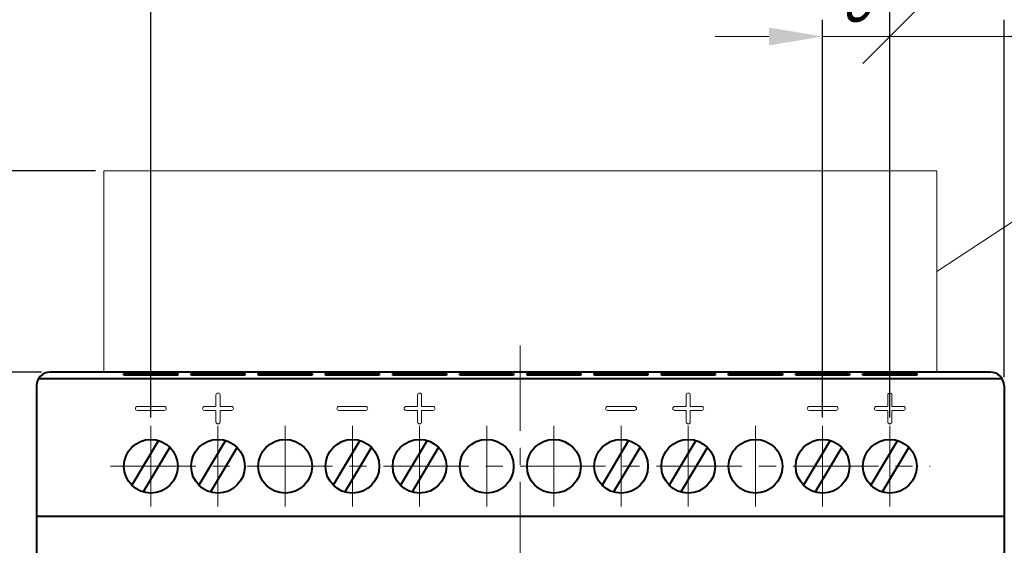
# Model space of a CAD drawing. Header units: millimetres. Extents: x 2146 to 2591, y 1129 to 1436.
# Tile 12 of 15: x 2198 to 2272, y 1353 to 1392. Entities that reach past the tile are written whole.
import ezdxf
from ezdxf.lldxf.tags import DXFTag

# ---------------------------------------------------------------- set-up
doc = ezdxf.new("R2010")
doc.units = ezdxf.units.MM
doc.linetypes.add('ACAD_ISO05W100', pattern=[33, 24, -3, 0, -3, 0, -3])
doc.linetypes.add('CENTER', pattern=[10.16, 6.35, -1.27, 1.27, -1.27])
for name, color, linetype, lineweight in [('help', 4, 'New Line1', 15), ('main', 5, 'Continuous', 40), ('size', 7, 'Continuous', 13), ('text', 7, 'Continuous', 18), ('ОСЕВЫЕ', 1, 'CENTER', 15)]:
    doc.layers.add(name, color=color, linetype=linetype, lineweight=lineweight)
doc.styles.add('K5_TEXTSTYLE', font='win_eskd.shx', dxfattribs={"width": 0.8, "oblique": 15, "height": 3.5})
tags = doc.linetypes.add('New Line1', pattern=[0.8, 0.5, -0.3]).pattern_tags.tags
tags[6:7] = [DXFTag(74, 4), DXFTag(75, 0), DXFTag(340, '0'), DXFTag(46, 1.0), DXFTag(50, 0.0), DXFTag(44, 0.0), DXFTag(45, 0.0)]
tags[4:5] = [DXFTag(74, 4), DXFTag(75, 0), DXFTag(340, '0'), DXFTag(46, 1.0), DXFTag(50, 0.0), DXFTag(44, 0.0), DXFTag(45, 0.0)]
doc.dimstyles.new('ISO-25', dxfattribs={"dimtxt": 3.5, "dimasz": 4, "dimexe": 1.25, "dimexo": 0.625, "dimgap": 1, "dimtad": 1, "dimdec": 1, "dimrnd": 0.5, "dimtxsty": 'K5_TEXTSTYLE', "dimcen": 0, "dimclrd": 256, "dimclrt": 256, "dimadec": 0, "dimazin": 2, "dimtfac": 1, "dimtdec": 1, "dimtmove": 0, "dimatfit": 1, "dimfxl": 1, "dimlwd": -1, "dimarcsym": 2})

# ---------------------------------------------------------------- blocks, each defined once
blk = doc.blocks.new('*D8')
at = {"layer": 'Defpoints', "color": 0}
for p in [(2200.619, 1365.702), (2177.619, 1275.702), (2200.619, 1275.702)]:
    blk.add_point(p, dxfattribs=at)
at = {"layer": 'size', "color": 0, "lineweight": -2}
for p, q in [((2199.994, 1365.702), (2176.369, 1365.702)), ((2199.994, 1275.702), (2176.369, 1275.702))]:
    blk.add_line(p, q, dxfattribs=at)
at = {"layer": 'size'}
blk.add_line((2177.619, 1361.702), (2177.619, 1279.702), dxfattribs=at)
for points in [[(2178.286, 1361.702), (2176.952, 1361.702), (2177.619, 1365.702)], [(2176.952, 1279.702), (2178.286, 1279.702), (2177.619, 1275.702)]]:
    blk.add_solid(points, dxfattribs=at)
at = {"layer": 'size', "linetype": 'ACAD_ISO05W100', "insert": (2174.768, 1320.702), "char_height": 3.5, "attachment_point": 5, "rotation": 90, "style": 'K5_TEXTSTYLE'}
blk.add_mtext('90', dxfattribs=at)
blk = doc.blocks.new('*D9')
at = {"layer": 'Defpoints', "color": 0}
for p in [(2177.619, 1380.702), (2204.619, 1380.702), (2200.619, 1365.702)]:
    blk.add_point(p, dxfattribs=at)
at = {"layer": 'size', "color": 0, "lineweight": -2}
for p, q in [((2203.994, 1380.702), (2176.369, 1380.702)), ((2199.994, 1365.702), (2176.369, 1365.702))]:
    blk.add_line(p, q, dxfattribs=at)
at = {"layer": 'size'}
blk.add_line((2177.619, 1369.702), (2177.619, 1376.702), dxfattribs=at)
for points in [[(2178.286, 1376.702), (2176.952, 1376.702), (2177.619, 1380.702)], [(2176.952, 1369.702), (2178.286, 1369.702), (2177.619, 1365.702)]]:
    blk.add_solid(points, dxfattribs=at)
at = {"layer": 'size', "linetype": 'ACAD_ISO05W100', "insert": (2174.797, 1373.202), "char_height": 3.5, "attachment_point": 5, "rotation": 90, "style": 'K5_TEXTSTYLE'}
blk.add_mtext('10...15', dxfattribs=at)
blk = doc.blocks.new('_Oblique')
at = {"color": 0, "linetype": 'ByBlock', "lineweight": -2}
blk.add_line((-0.5, -0.5), (0.5, 0.5), dxfattribs=at)
blk = doc.blocks.new('*D14')
at = {"layer": 'Defpoints', "color": 0, "transparency": 16777216}
for p in [(2263.119, 1390.702), (2271.619, 1364.702), (2263.119, 1361.702)]:
    blk.add_point(p, dxfattribs=at)
at = {"layer": 'size', "color": 0, "lineweight": -2, "transparency": 16777216}
for p, q in [((2263.119, 1362.327), (2263.119, 1391.952)), ((2271.619, 1365.327), (2271.619, 1391.952))]:
    blk.add_line(p, q, dxfattribs=at)
at = {"layer": 'size', "transparency": 16777216}
for p, q in [((2271.619, 1390.702), (2263.119, 1390.702)), ((2271.619, 1390.702), (2283.153, 1390.702)), ((2275.619, 1390.702), (2279.619, 1390.702))]:
    blk.add_line(p, q, dxfattribs=at)
blk.add_solid([(2275.619, 1391.368), (2275.619, 1390.035), (2271.619, 1390.702)], dxfattribs=at)
at = {"layer": 'size', "transparency": 16777216, "xscale": 4, "yscale": 4, "zscale": 4, "rotation": 180}
blk.add_blockref('_Oblique', (2263.119, 1390.702), dxfattribs=at)
at = {"layer": 'size', "linetype": 'ACAD_ISO05W100', "transparency": 16777216, "insert": (2279.386, 1393.802), "char_height": 3.5, "attachment_point": 5, "style": 'K5_TEXTSTYLE'}
blk.add_mtext('8,5', dxfattribs=at)
blk = doc.blocks.new('*D15')
at = {"layer": 'Defpoints', "color": 0, "transparency": 16777216}
for p in [(2258.119, 1390.702), (2258.119, 1361.702), (2263.119, 1361.702)]:
    blk.add_point(p, dxfattribs=at)
at = {"layer": 'size', "color": 0, "lineweight": -2, "transparency": 16777216}
for p, q in [((2258.119, 1362.327), (2258.119, 1391.952)), ((2263.119, 1362.327), (2263.119, 1391.952))]:
    blk.add_line(p, q, dxfattribs=at)
at = {"layer": 'size', "transparency": 16777216}
for p, q in [((2254.119, 1390.702), (2250.119, 1390.702)), ((2263.119, 1390.702), (2258.119, 1390.702))]:
    blk.add_line(p, q, dxfattribs=at)
blk.add_solid([(2254.119, 1390.035), (2254.119, 1391.368), (2258.119, 1390.702)], dxfattribs=at)
at = {"layer": 'size', "transparency": 16777216, "xscale": 4, "yscale": 4, "zscale": 4, "rotation": 180}
blk.add_blockref('_Oblique', (2263.119, 1390.702), dxfattribs=at)
at = {"layer": 'size', "linetype": 'ACAD_ISO05W100', "transparency": 16777216, "insert": (2260.619, 1393.524), "char_height": 3.5, "attachment_point": 5, "style": 'K5_TEXTSTYLE'}
blk.add_mtext('5', dxfattribs=at)
blk = doc.blocks.new('*D16')
at = {"layer": 'Defpoints', "color": 0, "transparency": 16777216}
for p in [(2208.119, 1397.702), (2208.119, 1361.702), (2263.119, 1361.702)]:
    blk.add_point(p, dxfattribs=at)
at = {"layer": 'size', "color": 0, "lineweight": -2, "transparency": 16777216}
for p, q in [((2208.119, 1362.327), (2208.119, 1398.952)), ((2263.119, 1362.327), (2263.119, 1398.952))]:
    blk.add_line(p, q, dxfattribs=at)
at = {"layer": 'size', "transparency": 16777216}
blk.add_line((2259.119, 1397.702), (2212.119, 1397.702), dxfattribs=at)
for points in [[(2212.119, 1398.368), (2212.119, 1397.035), (2208.119, 1397.702)], [(2259.119, 1397.035), (2259.119, 1398.368), (2263.119, 1397.702)]]:
    blk.add_solid(points, dxfattribs=at)
at = {"layer": 'size', "linetype": 'ACAD_ISO05W100', "transparency": 16777216, "insert": (2235.619, 1400.524), "char_height": 3.5, "attachment_point": 5, "style": 'K5_TEXTSTYLE'}
blk.add_mtext('11х5=55', dxfattribs=at)
blk = doc.blocks.new('*D29')
at = {"layer": 'Defpoints', "color": 0, "transparency": 16777216}
for p in [(2189.619, 1365.702), (2200.619, 1365.702), (2218.019, 1329.702)]:
    blk.add_point(p, dxfattribs=at)
at = {"layer": 'size', "color": 0, "lineweight": -2, "transparency": 16777216}
for p, q in [((2199.994, 1365.702), (2188.369, 1365.702)), ((2217.394, 1329.702), (2188.369, 1329.702))]:
    blk.add_line(p, q, dxfattribs=at)
at = {"layer": 'size', "transparency": 16777216}
blk.add_line((2189.619, 1333.702), (2189.619, 1361.702), dxfattribs=at)
for points in [[(2190.286, 1361.702), (2188.952, 1361.702), (2189.619, 1365.702)], [(2188.952, 1333.702), (2190.286, 1333.702), (2189.619, 1329.702)]]:
    blk.add_solid(points, dxfattribs=at)
at = {"layer": 'size', "linetype": 'ACAD_ISO05W100', "transparency": 16777216, "insert": (2186.695, 1347.702), "char_height": 3.5, "attachment_point": 5, "rotation": 90, "style": 'K5_TEXTSTYLE'}
blk.add_mtext('36', dxfattribs=at)

msp = doc.modelspace()

# ---------------------------------------------------------------- linework, layer by layer
at = {"layer": 'help', "linetype": 'ByBlock'}
msp.add_line((2293.17, 1390.702), (2266.619, 1373.202), dxfattribs=at)
at = {"layer": 'help', "ltscale": 5}
for p, q in [((2204.619, 1365.702), (2204.619, 1380.702)), ((2204.619, 1380.702), (2266.619, 1380.702)), ((2266.619, 1380.702), (2266.619, 1365.702))]:
    msp.add_line(p, q, dxfattribs=at)
at = {"layer": 'main'}
for p, q in [((2271.485, 1365.202), (2199.753, 1365.202)), ((2270.619, 1365.702), (2200.619, 1365.702)), ((2206.119, 1365.487), (2206.119, 1365.607)), ((2206.119, 1365.607), (2210.119, 1365.607)), ((2210.119, 1365.487), (2206.119, 1365.487)), ((2210.119, 1365.607), (2210.119, 1365.487)), ((2211.119, 1365.487), (2211.119, 1365.607)), ((2211.119, 1365.607), (2215.119, 1365.607)), ((2215.119, 1365.487), (2211.119, 1365.487)), ((2215.119, 1365.607), (2215.119, 1365.487)), ((2216.119, 1365.487), (2216.119, 1365.607)), ((2216.119, 1365.607), (2220.119, 1365.607)), ((2220.119, 1365.487), (2216.119, 1365.487)), ((2220.119, 1365.607), (2220.119, 1365.487)), ((2221.119, 1365.487), (2221.119, 1365.607)), ((2221.119, 1365.607), (2225.119, 1365.607)), ((2225.119, 1365.487), (2221.119, 1365.487)), ((2225.119, 1365.607), (2225.119, 1365.487)), ((2226.119, 1365.487), (2226.119, 1365.607)), ((2226.119, 1365.607), (2230.119, 1365.607)), ((2230.119, 1365.487), (2226.119, 1365.487)), ((2230.119, 1365.607), (2230.119, 1365.487)), ((2231.119, 1365.487), (2231.119, 1365.607)), ((2231.119, 1365.607), (2235.119, 1365.607)), ((2235.119, 1365.487), (2231.119, 1365.487)), ((2235.119, 1365.607), (2235.119, 1365.487)), ((2236.119, 1365.487), (2236.119, 1365.607)), ((2236.119, 1365.607), (2240.119, 1365.607)), ((2240.119, 1365.487), (2236.119, 1365.487)), ((2240.119, 1365.607), (2240.119, 1365.487)), ((2241.119, 1365.487), (2241.119, 1365.607)), ((2241.119, 1365.607), (2245.119, 1365.607)), ((2245.119, 1365.487), (2241.119, 1365.487)), ((2245.119, 1365.607), (2245.119, 1365.487)), ((2246.119, 1365.487), (2246.119, 1365.607)), ((2246.119, 1365.607), (2250.119, 1365.607)), ((2250.119, 1365.487), (2246.119, 1365.487)), ((2250.119, 1365.607), (2250.119, 1365.487)), ((2251.119, 1365.487), (2251.119, 1365.607)), ((2251.119, 1365.607), (2255.119, 1365.607)), ((2255.119, 1365.487), (2251.119, 1365.487)), ((2255.119, 1365.607), (2255.119, 1365.487)), ((2256.119, 1365.487), (2256.119, 1365.607)), ((2256.119, 1365.607), (2260.119, 1365.607)), ((2260.119, 1365.487), (2256.119, 1365.487)), ((2260.119, 1365.607), (2260.119, 1365.487)), ((2261.119, 1365.487), (2261.119, 1365.607)), ((2261.119, 1365.607), (2265.119, 1365.607)), ((2265.119, 1365.487), (2261.119, 1365.487)), ((2265.119, 1365.607), (2265.119, 1365.487)), ((2199.619, 1364.702), (2199.619, 1354.952)), ((2271.619, 1364.702), (2271.619, 1354.952)), ((2208.68, 1360.622), (2206.699, 1357.293)), ((2207.558, 1356.782), (2209.539, 1360.11)), ((2213.68, 1360.622), (2211.699, 1357.293)), ((2212.558, 1356.782), (2214.539, 1360.11)), ((2223.68, 1360.622), (2221.699, 1357.293)), ((2222.558, 1356.782), (2224.539, 1360.11)), ((2228.68, 1360.622), (2226.699, 1357.293)), ((2227.558, 1356.782), (2229.539, 1360.11)), ((2243.68, 1360.622), (2241.699, 1357.293)), ((2242.558, 1356.782), (2244.539, 1360.11)), ((2248.68, 1360.622), (2246.699, 1357.293)), ((2247.558, 1356.782), (2249.539, 1360.11)), ((2258.68, 1360.622), (2256.699, 1357.293)), ((2257.558, 1356.782), (2259.539, 1360.11)), ((2263.68, 1360.622), (2261.699, 1357.293)), ((2262.558, 1356.782), (2264.539, 1360.11)), ((2271.619, 1354.952), (2199.619, 1354.952)), ((2199.619, 1354.952), (2199.619, 1354.452)), ((2271.619, 1354.952), (2271.619, 1354.452)), ((2199.619, 1354.452), (2199.619, 1343.452)), ((2271.619, 1354.452), (2271.619, 1343.452))]:
    msp.add_line(p, q, dxfattribs=at)
for centre in [(2208.119, 1358.702), (2213.119, 1358.702), (2218.119, 1358.702), (2223.119, 1358.702), (2228.119, 1358.702), (2233.119, 1358.702), (2238.119, 1358.702), (2243.119, 1358.702), (2248.119, 1358.702), (2253.119, 1358.702), (2258.119, 1358.702), (2263.119, 1358.702)]:
    msp.add_circle(centre, 2, dxfattribs=at)
for centre, start, end in [((2200.619, 1364.702), 90, 180), ((2270.619, 1364.702), 0, 90)]:
    msp.add_arc(centre, 1, start, end, dxfattribs=at)
at = {"layer": 'text'}
for p, q in [((2212.969, 1364.007), (2212.969, 1363.157)), ((2213.269, 1363.157), (2213.269, 1364.007)), ((2227.969, 1364.007), (2227.969, 1363.157)), ((2228.269, 1363.157), (2228.269, 1364.007)), ((2247.969, 1364.007), (2247.969, 1363.157)), ((2248.269, 1363.157), (2248.269, 1364.007)), ((2262.969, 1364.007), (2262.969, 1363.157)), ((2263.269, 1363.157), (2263.269, 1364.007)), ((2209.119, 1363.157), (2207.119, 1363.157)), ((2212.969, 1363.157), (2212.119, 1363.157)), ((2214.119, 1363.157), (2213.269, 1363.157)), ((2224.119, 1363.157), (2222.119, 1363.157)), ((2227.969, 1363.157), (2227.119, 1363.157)), ((2229.119, 1363.157), (2228.269, 1363.157)), ((2244.119, 1363.157), (2242.119, 1363.157)), ((2247.969, 1363.157), (2247.119, 1363.157)), ((2249.119, 1363.157), (2248.269, 1363.157)), ((2259.119, 1363.157), (2257.119, 1363.157)), ((2262.969, 1363.157), (2262.119, 1363.157)), ((2264.119, 1363.157), (2263.269, 1363.157)), ((2207.119, 1362.857), (2209.119, 1362.857)), ((2212.119, 1362.857), (2212.969, 1362.857)), ((2212.969, 1362.857), (2212.969, 1362.007)), ((2213.269, 1362.857), (2214.119, 1362.857)), ((2213.269, 1362.007), (2213.269, 1362.857)), ((2222.119, 1362.857), (2224.119, 1362.857)), ((2227.119, 1362.857), (2227.969, 1362.857)), ((2227.969, 1362.857), (2227.969, 1362.007)), ((2228.269, 1362.857), (2229.119, 1362.857)), ((2228.269, 1362.007), (2228.269, 1362.857)), ((2242.119, 1362.857), (2244.119, 1362.857)), ((2247.119, 1362.857), (2247.969, 1362.857)), ((2247.969, 1362.857), (2247.969, 1362.007)), ((2248.269, 1362.857), (2249.119, 1362.857)), ((2248.269, 1362.007), (2248.269, 1362.857)), ((2257.119, 1362.857), (2259.119, 1362.857)), ((2262.119, 1362.857), (2262.969, 1362.857)), ((2262.969, 1362.857), (2262.969, 1362.007)), ((2263.269, 1362.857), (2264.119, 1362.857)), ((2263.269, 1362.007), (2263.269, 1362.857))]:
    msp.add_line(p, q, dxfattribs=at)
for centre, start, end in [((2213.119, 1364.007), 0, 180), ((2228.119, 1364.007), 0, 180), ((2248.119, 1364.007), 0, 180), ((2263.119, 1364.007), 0, 180), ((2207.119, 1363.007), 90, 270), ((2209.119, 1363.007), 270, 90), ((2212.119, 1363.007), 90, 270), ((2214.119, 1363.007), 270, 90), ((2222.119, 1363.007), 90, 270), ((2224.119, 1363.007), 270, 90), ((2227.119, 1363.007), 90, 270), ((2229.119, 1363.007), 270, 90), ((2242.119, 1363.007), 90, 270), ((2244.119, 1363.007), 270, 90), ((2247.119, 1363.007), 90, 270), ((2249.119, 1363.007), 270, 90), ((2257.119, 1363.007), 90, 270), ((2259.119, 1363.007), 270, 90), ((2262.119, 1363.007), 90, 270), ((2264.119, 1363.007), 269.97689, 89.97689), ((2213.119, 1362.007), 180, 0), ((2228.119, 1362.007), 180, 0), ((2248.119, 1362.007), 180, 0), ((2263.119, 1362.007), 180, 0)]:
    msp.add_arc(centre, 0.15, start, end, dxfattribs=at)
at = {"layer": 'ОСЕВЫЕ'}
for p, q in [((2235.619, 1367.702), (2235.619, 1270.702)), ((2208.119, 1361.702), (2208.119, 1355.702)), ((2213.119, 1361.702), (2213.119, 1355.702)), ((2218.119, 1361.702), (2218.119, 1355.702)), ((2223.119, 1361.702), (2223.119, 1355.702)), ((2228.119, 1361.702), (2228.119, 1355.702)), ((2233.119, 1361.702), (2233.119, 1355.702)), ((2238.119, 1361.702), (2238.119, 1355.702)), ((2243.119, 1361.702), (2243.119, 1355.702)), ((2248.119, 1361.702), (2248.119, 1355.702)), ((2253.119, 1361.702), (2253.119, 1355.702)), ((2258.119, 1361.702), (2258.119, 1355.702)), ((2263.119, 1361.702), (2263.119, 1355.702)), ((2205.119, 1358.702), (2266.119, 1358.702))]:
    msp.add_line(p, q, dxfattribs=at)

# ---------------------------------------------------------------- dimensions: what is measured, and where the dimension line sits
at = {"layer": 'size'}
dim = msp.add_linear_dim(base=(2208.119, 1397.702), p1=(2263.119, 1361.702), p2=(2208.119, 1361.702), text='11х5=<>', dimstyle='ISO-25', dxfattribs=at)
dim.commit()
dim.dimension.update_dxf_attribs({"geometry": '*D16', "text_midpoint": (2235.619, 1400.524)})
for base, p1, p2, override, picture, middle in [((2263.119, 1390.702), (2271.619, 1364.702), (2263.119, 1361.702), {"dimblk2": 'Oblique', "dimsah": 1, "dimtmove": 0, "dimatfit": 2}, '*D14', (2279.386, 1390.702)), ((2258.119, 1390.702), (2263.119, 1361.702), (2258.119, 1361.702), {"dimtih": 1, "dimblk1": 'Oblique', "dimsah": 1, "dimtmove": 0, "dimatfit": 2}, '*D15', (2260.619, 1390.702))]:
    dim = msp.add_linear_dim(base=base, p1=p1, p2=p2, dimstyle='ISO-25', override=override, dxfattribs=at)
    dim.commit()
    dim.dimension.update_dxf_attribs({"geometry": picture, "text_midpoint": middle, "dimtype": 160})
at = {"layer": 'size', "linetype": 'ByBlock'}
dim = msp.add_linear_dim(base=(2177.619, 1380.702), p1=(2200.619, 1365.702), p2=(2204.619, 1380.702), angle=90, text='10...<>', dimstyle='ISO-25', dxfattribs=at)
dim.commit()
dim.dimension.update_dxf_attribs({"geometry": '*D9', "text_midpoint": (2174.797, 1373.202)})
at = {"layer": 'size'}
dim = msp.add_linear_dim(base=(2177.619, 1275.702), p1=(2200.619, 1365.702), p2=(2200.619, 1275.702), angle=90, dimstyle='ISO-25', dxfattribs=at)
dim.commit()
dim.dimension.update_dxf_attribs({"geometry": '*D8', "text_midpoint": (2174.768, 1320.702)})
dim = msp.add_linear_dim(base=(2189.619, 1365.702), p1=(2218.019, 1329.702), p2=(2200.619, 1365.702), angle=90, dimstyle='ISO-25', override={"dimlfac": 1, "dimtxsty": 'K5_TEXTSTYLE', "dimsah": 1, "dimtolj": 0}, dxfattribs=at)
dim.commit()
dim.dimension.update_dxf_attribs({"geometry": '*D29', "text_midpoint": (2186.695, 1347.702)})

doc.saveas('drawing.dxf')
